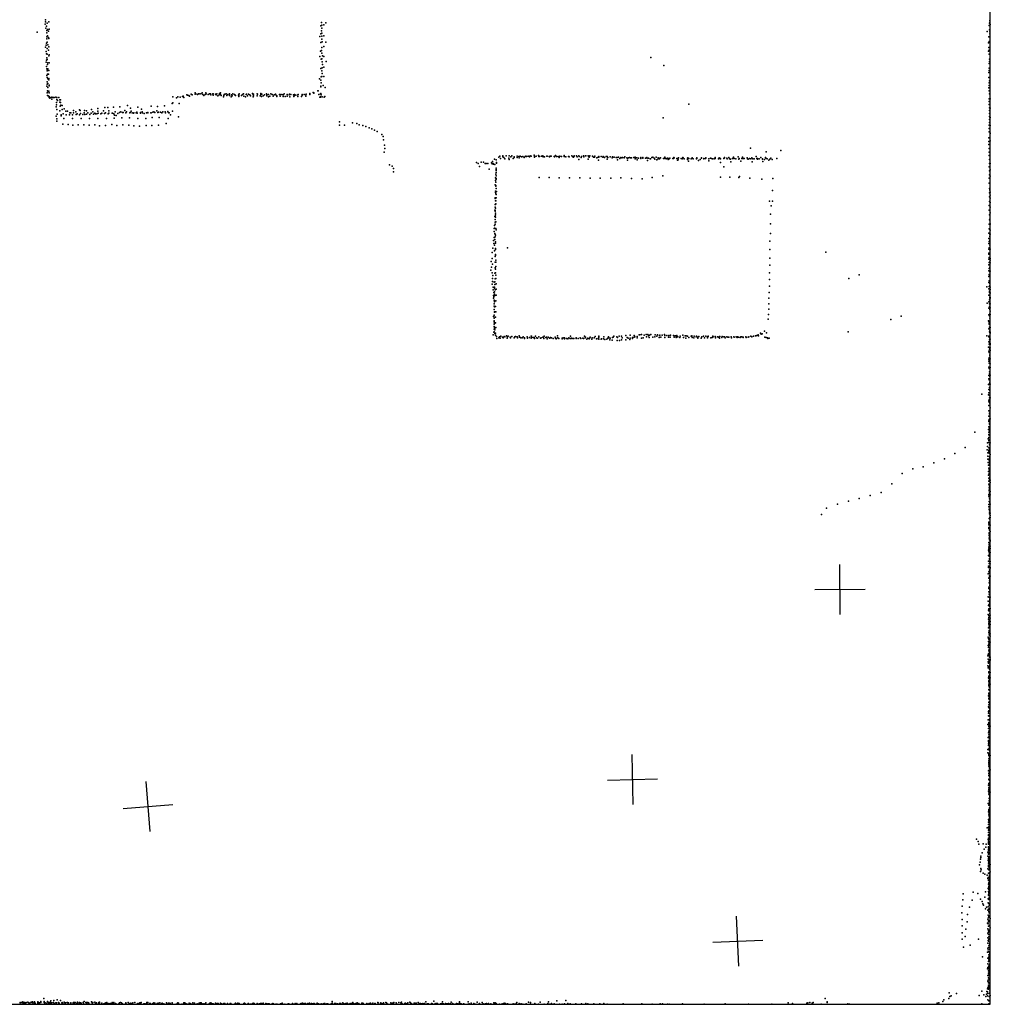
# Model space of a CAD drawing. Header units: millimetres. Extents: x -34227 to 17188, y -21142 to 32093.
# Tile 5 of 14: x -10651 to -2889, y 603 to 8477. Entities that reach past the tile are written whole.
import ezdxf

# ---------------------------------------------------------------- set-up
doc = ezdxf.new("R2010")
doc.units = ezdxf.units.MM
for name, color, linetype in [('HWALLS', 32, 'Continuous'), ('P', 9, 'Continuous'), ('PANOS', 10, 'Continuous'), ('ROOMS', 1, 'Continuous')]:
    doc.layers.add(name, color=color, linetype=linetype)

msp = doc.modelspace()

# ---------------------------------------------------------------- linework, layer by layer
at = {"layer": 'HWALLS'}
for points in [[(-2889.2, 603.2), (-2889.2, 23437.8)], [(-16630.7, 603.2), (-2889.2, 603.2)]]:
    msp.add_lwpolyline(points, dxfattribs=at)
at = {"layer": 'P'}
for p in [(-10447, 8442), (-10445, 8475), (-10445, 8459), (-10430, 8448), (-10419, 8459), (-8244, 8428), (-8237, 8454), (-8234, 8434), (-8219, 8435), (-8203, 8452), (-2898, 8431), (-2895, 8448), (-2894, 8457), (-2892, 8470), (-2890, 8438), (-10511, 8378), (-10443, 8409), (-10437, 8424), (-10434, 8373), (-10433, 8390), (-10429, 8398), (-10429, 8348), (-10421, 8385), (-10414, 8400), (-8243, 8363), (-8237, 8388), (-8236, 8410), (-8234, 8368), (-8220, 8347), (-2914, 8382), (-2895, 8396), (-2894, 8379), (-2894, 8364), (-10440, 8274), (-10437, 8290), (-10434, 8340), (-10434, 8323), (-10430, 8297), (-10427, 8277), (-10421, 8334), (-10418, 8327), (-8250, 8342), (-8244, 8294), (-8236, 8344), (-8236, 8322), (-8232, 8301), (-8202, 8298), (-2903, 8291), (-2902, 8339), (-2899, 8303), (-10444, 8257), (-10438, 8222), (-10437, 8205), (-10431, 8246), (-10430, 8202), (-10421, 8233), (-10418, 8259), (-10416, 8197), (-8245, 8224), (-8237, 8231), (-8236, 8254), (-8234, 8209), (-8220, 8263), (-2905, 8224), (-2900, 8254), (-2899, 8200), (-2898, 8234), (-10439, 8137), (-10436, 8154), (-10435, 8171), (-10430, 8159), (-10429, 8119), (-10425, 8133), (-10419, 8187), (-10416, 8133), (-8250, 8183), (-8240, 8162), (-8234, 8163), (-8232, 8140), (-8230, 8188), (-8230, 8119), (-8220, 8182), (-8201, 8144), (-5605, 8175), (-5501, 8112), (-2898, 8126), (-2897, 8144), (-2896, 8161), (-10437, 8102), (-10434, 8084), (-10433, 8032), (-10432, 8067), (-10429, 8078), (-10428, 8042), (-10425, 8085), (-10421, 8042), (-10417, 8070), (-8242, 8088), (-8235, 8068), (-8232, 8093), (-8232, 8047), (-8219, 8098), (-2902, 8055), (-2899, 8072), (-2898, 8089), (-10432, 8014), (-10432, 7979), (-10430, 7961), (-10427, 8005), (-10426, 7968), (-10418, 8006), (-10418, 7997), (-10416, 7953), (-8254, 8005), (-8243, 7993), (-8240, 7971), (-8239, 8021), (-8234, 8022), (-8220, 8022), (-2902, 8016), (-2899, 7972), (-2895, 7988), (-10435, 7945), (-10431, 7891), (-10429, 7908), (-10425, 7934), (-10423, 7903), (-10418, 7905), (-10416, 7947), (-10414, 7891), (-9315, 7875), (-9309, 7874), (-9280, 7882), (-9279, 7881), (-9272, 7877), (-9249, 7893), (-9248, 7881), (-9242, 7883), (-9229, 7879), (-9220, 7885), (-9216, 7884), (-9202, 7883), (-9191, 7893), (-9186, 7879), (-9167, 7878), (-9163, 7882), (-9162, 7892), (-9159, 7885), (-9144, 7879), (-9133, 7884), (-9125, 7885), (-9123, 7877), (-9107, 7884), (-9107, 7882), (-9104, 7883), (-9104, 7874), (-9085, 7882), (-9079, 7877), (-9075, 7884), (-9057, 7877), (-9052, 7888), (-9046, 7891), (-9046, 7879), (-9017, 7878), (-9010, 7882), (-8999, 7885), (-8987, 7878), (-8974, 7885), (-8958, 7877), (-8946, 7883), (-8933, 7880), (-8930, 7875), (-8902, 7874), (-8899, 7880), (-8897, 7883), (-8870, 7879), (-8861, 7884), (-8841, 7879), (-8838, 7882), (-8822, 7882), (-8811, 7876), (-8788, 7886), (-8784, 7880), (-8781, 7881), (-8751, 7883), (-8750, 7882), (-8722, 7886), (-8722, 7880), (-8714, 7882), (-8693, 7876), (-8678, 7883), (-8674, 7877), (-8662, 7879), (-8642, 7883), (-8633, 7879), (-8616, 7877), (-8605, 7881), (-8603, 7877), (-8573, 7879), (-8568, 7878), (-8554, 7880), (-8544, 7877), (-8536, 7883), (-8513, 7880), (-8497, 7877), (-8494, 7881), (-8483, 7878), (-8462, 7875), (-8453, 7879), (-8442, 7874), (-8428, 7876), (-8423, 7880), (-8392, 7878), (-8392, 7874), (-8376, 7879), (-8363, 7875), (-8361, 7881), (-8331, 7880), (-8330, 7888), (-8303, 7895), (-8299, 7889), (-8298, 7893), (-8266, 7907), (-8264, 7907), (-8259, 7880), (-8246, 7883), (-8244, 7887), (-8243, 7945), (-8243, 7940), (-8241, 7876), (-8223, 7952), (-8208, 7934), (-2901, 7932), (-2898, 7950), (-2898, 7908), (-2895, 7884), (-10429, 7872), (-10424, 7867), (-10415, 7854), (-10414, 7864), (-10410, 7849), (-10401, 7856), (-10395, 7858), (-10394, 7841), (-10382, 7855), (-10376, 7856), (-10362, 7857), (-10357, 7816), (-10356, 7797), (-10354, 7856), (-10354, 7839), (-10349, 7832), (-10337, 7855), (-10331, 7835), (-10329, 7818), (-10326, 7836), (-10326, 7816), (-9432, 7808), (-9427, 7860), (-9426, 7812), (-9397, 7853), (-9387, 7861), (-9375, 7806), (-9368, 7857), (-9348, 7864), (-9343, 7865), (-9338, 7855), (-9298, 7871), (-9294, 7865), (-9178, 7870), (-9067, 7869), (-9039, 7872), (-9021, 7859), (-9018, 7871), (-8994, 7872), (-8972, 7871), (-8960, 7861), (-8951, 7869), (-8925, 7870), (-8899, 7872), (-8899, 7863), (-8877, 7871), (-8858, 7866), (-8844, 7860), (-8829, 7869), (-8806, 7868), (-8784, 7859), (-8780, 7868), (-8753, 7868), (-8728, 7867), (-8717, 7863), (-8703, 7867), (-8676, 7867), (-8661, 7859), (-8652, 7865), (-8624, 7865), (-8595, 7862), (-8594, 7868), (-8569, 7866), (-8545, 7862), (-8527, 7864), (-8513, 7865), (-8490, 7860), (-8458, 7862), (-8455, 7869), (-8427, 7863), (-8397, 7863), (-8363, 7865), (-8250, 7857), (-8246, 7861), (-8246, 7857), (-8233, 7859), (-8215, 7858), (-8212, 7864), (-5300, 7801), (-2899, 7822), (-2899, 7800), (-2898, 7844), (-2890, 7844), (-10358, 7779), (-10354, 7760), (-10352, 7721), (-10330, 7749), (-10327, 7785), (-10323, 7794), (-10312, 7791), (-10311, 7760), (-10303, 7723), (-10296, 7764), (-10281, 7745), (-10270, 7746), (-10250, 7731), (-10243, 7732), (-10221, 7752), (-10221, 7731), (-10202, 7739), (-10200, 7719), (-10192, 7725), (-10173, 7755), (-10173, 7717), (-10168, 7752), (-10164, 7726), (-10145, 7719), (-10136, 7731), (-10132, 7752), (-10131, 7719), (-10117, 7747), (-10116, 7721), (-10107, 7733), (-10090, 7719), (-10079, 7730), (-10078, 7760), (-10066, 7741), (-10060, 7722), (-10051, 7729), (-10046, 7723), (-10033, 7723), (-10026, 7766), (-10025, 7745), (-10023, 7729), (-10003, 7725), (-9995, 7729), (-9982, 7748), (-9972, 7727), (-9969, 7776), (-9966, 7732), (-9945, 7774), (-9944, 7725), (-9938, 7748), (-9937, 7729), (-9911, 7730), (-9909, 7730), (-9901, 7777), (-9898, 7725), (-9888, 7741), (-9867, 7727), (-9853, 7734), (-9849, 7781), (-9843, 7740), (-9830, 7736), (-9824, 7734), (-9809, 7750), (-9801, 7732), (-9797, 7740), (-9790, 7790), (-9770, 7731), (-9768, 7736), (-9764, 7769), (-9760, 7745), (-9752, 7732), (-9740, 7730), (-9737, 7732), (-9719, 7733), (-9713, 7738), (-9712, 7730), (-9707, 7777), (-9685, 7734), (-9684, 7730), (-9676, 7762), (-9672, 7740), (-9669, 7733), (-9655, 7728), (-9636, 7732), (-9627, 7731), (-9626, 7735), (-9601, 7732), (-9600, 7785), (-9599, 7732), (-9586, 7737), (-9579, 7739), (-9571, 7734), (-9553, 7748), (-9548, 7783), (-9547, 7734), (-9542, 7738), (-9526, 7737), (-9514, 7733), (-9506, 7740), (-9506, 7739), (-9493, 7788), (-9487, 7741), (-9486, 7733), (-9466, 7742), (-9466, 7741), (-9458, 7731), (-9457, 7733), (-9429, 7745), (-2897, 7751), (-2896, 7773), (-2896, 7726), (-2891, 7770), (-10358, 7705), (-10354, 7685), (-10354, 7666), (-10320, 7707), (-10319, 7716), (-10307, 7641), (-10299, 7687), (-10280, 7716), (-10264, 7640), (-10254, 7716), (-10228, 7715), (-10228, 7687), (-10160, 7688), (-10092, 7688), (-10025, 7688), (-9957, 7687), (-9914, 7638), (-9896, 7689), (-9892, 7713), (-9880, 7710), (-9835, 7692), (-9773, 7692), (-9705, 7688), (-9643, 7687), (-9591, 7694), (-9535, 7696), (-9480, 7647), (-9464, 7687), (-9445, 7715), (-9382, 7700), (-8093, 7659), (-7989, 7651), (-7956, 7647), (-5505, 7691), (-2897, 7703), (-2897, 7679), (-2897, 7655), (-2892, 7697), (-2890, 7695), (-10227, 7634), (-10183, 7635), (-10139, 7635), (-10096, 7634), (-10050, 7637), (-10013, 7628), (-9964, 7632), (-9875, 7630), (-9825, 7635), (-9779, 7634), (-9738, 7628), (-9694, 7625), (-9640, 7632), (-9593, 7630), (-9542, 7633), (-8094, 7633), (-8054, 7634), (-7935, 7636), (-7906, 7630), (-7882, 7622), (-7857, 7613), (-7836, 7604), (-7814, 7593), (-7793, 7583), (-7756, 7560), (-2899, 7633), (-2899, 7607), (-2898, 7581), (-2893, 7630), (-2891, 7569), (-2891, 7566), (-2890, 7630), (-7744, 7542), (-7742, 7517), (-2900, 7532), (-2900, 7504), (-2891, 7509), (-7737, 7417), (-7733, 7473), (-7732, 7448), (-4806, 7449), (-4682, 7420), (-4565, 7431), (-2901, 7478), (-2898, 7447), (-2898, 7418), (-6999, 7335), (-6984, 7328), (-6960, 7337), (-6941, 7337), (-6928, 7327), (-6921, 7328), (-6907, 7326), (-6878, 7333), (-6873, 7325), (-6869, 7343), (-6865, 7327), (-6855, 7362), (-6841, 7356), (-6839, 7336), (-6839, 7331), (-6820, 7378), (-6811, 7386), (-6806, 7368), (-6788, 7379), (-6787, 7387), (-6779, 7375), (-6772, 7365), (-6762, 7388), (-6740, 7370), (-6738, 7389), (-6738, 7358), (-6724, 7379), (-6715, 7389), (-6705, 7368), (-6698, 7381), (-6697, 7376), (-6672, 7385), (-6672, 7376), (-6660, 7384), (-6658, 7373), (-6650, 7385), (-6638, 7379), (-6628, 7384), (-6616, 7375), (-6608, 7383), (-6604, 7385), (-6597, 7383), (-6584, 7385), (-6574, 7380), (-6570, 7387), (-6562, 7385), (-6537, 7393), (-6535, 7377), (-6534, 7383), (-6520, 7385), (-6503, 7390), (-6500, 7382), (-6493, 7382), (-6478, 7385), (-6471, 7382), (-6468, 7389), (-6460, 7380), (-6454, 7380), (-6436, 7385), (-6434, 7385), (-6417, 7384), (-6414, 7381), (-6408, 7385), (-6400, 7386), (-6378, 7382), (-6375, 7380), (-6366, 7390), (-6357, 7382), (-6346, 7382), (-6338, 7381), (-6337, 7376), (-6331, 7386), (-6317, 7383), (-6298, 7391), (-6298, 7382), (-6295, 7383), (-6284, 7381), (-6263, 7384), (-6259, 7382), (-6257, 7380), (-6236, 7388), (-6228, 7380), (-6222, 7378), (-6217, 7388), (-6216, 7385), (-6198, 7388), (-6192, 7379), (-6181, 7360), (-6179, 7388), (-6178, 7384), (-6160, 7375), (-6159, 7383), (-6143, 7387), (-6140, 7380), (-6126, 7389), (-6124, 7387), (-6106, 7388), (-6105, 7361), (-6101, 7380), (-6097, 7377), (-6091, 7387), (-6071, 7385), (-6063, 7377), (-6054, 7378), (-6053, 7385), (-6036, 7372), (-6025, 7378), (-6023, 7353), (-6019, 7383), (-6019, 7378), (-6002, 7383), (-5987, 7377), (-5986, 7383), (-5983, 7380), (-5974, 7374), (-5962, 7383), (-5952, 7383), (-5952, 7362), (-5949, 7376), (-5929, 7380), (-5914, 7373), (-5913, 7372), (-5911, 7381), (-5911, 7376), (-5896, 7378), (-5880, 7375), (-5880, 7375), (-5873, 7375), (-5870, 7355), (-5862, 7378), (-5852, 7368), (-5845, 7375), (-5835, 7371), (-5831, 7374), (-5816, 7371), (-5811, 7381), (-5796, 7373), (-5790, 7370), (-5790, 7353), (-5782, 7372), (-5774, 7374), (-5766, 7371), (-5759, 7373), (-5739, 7374), (-5730, 7378), (-5729, 7364), (-5721, 7373), (-5717, 7373), (-5713, 7356), (-5703, 7370), (-5685, 7367), (-5683, 7376), (-5668, 7376), (-5668, 7370), (-5667, 7370), (-5646, 7369), (-5637, 7374), (-5632, 7370), (-5631, 7352), (-5623, 7370), (-5610, 7365), (-5607, 7363), (-5597, 7374), (-5589, 7377), (-5577, 7370), (-5573, 7361), (-5562, 7377), (-5556, 7357), (-5545, 7372), (-5545, 7364), (-5535, 7363), (-5531, 7369), (-5526, 7372), (-5502, 7366), (-5497, 7368), (-5491, 7378), (-5484, 7367), (-5481, 7364), (-5471, 7369), (-5465, 7359), (-5460, 7367), (-5456, 7363), (-5453, 7370), (-5427, 7366), (-5422, 7368), (-5421, 7376), (-5418, 7372), (-5397, 7366), (-5392, 7354), (-5385, 7370), (-5385, 7357), (-5382, 7371), (-5362, 7367), (-5353, 7365), (-5347, 7375), (-5346, 7372), (-5338, 7365), (-5311, 7370), (-5310, 7360), (-5309, 7371), (-5304, 7346), (-5301, 7366), (-5281, 7363), (-5274, 7371), (-5273, 7369), (-5266, 7364), (-5240, 7368), (-5238, 7364), (-5237, 7368), (-5236, 7371), (-5224, 7351), (-5210, 7360), (-5200, 7371), (-5200, 7370), (-5180, 7367), (-5179, 7364), (-5166, 7366), (-5163, 7371), (-5163, 7369), (-5140, 7349), (-5139, 7363), (-5127, 7369), (-5126, 7369), (-5118, 7368), (-5111, 7365), (-5097, 7363), (-5089, 7374), (-5089, 7367), (-5062, 7365), (-5057, 7371), (-5053, 7366), (-5052, 7369), (-5048, 7365), (-5047, 7336), (-5019, 7368), (-5016, 7375), (-5016, 7371), (-4997, 7369), (-4993, 7363), (-4980, 7375), (-4976, 7364), (-4966, 7362), (-4964, 7340), (-4952, 7366), (-4943, 7377), (-4940, 7368), (-4937, 7367), (-4925, 7365), (-4906, 7379), (-4901, 7362), (-4898, 7367), (-4884, 7345), (-4876, 7366), (-4871, 7366), (-4870, 7377), (-4864, 7366), (-4857, 7368), (-4834, 7372), (-4831, 7365), (-4825, 7362), (-4816, 7366), (-4805, 7363), (-4797, 7371), (-4793, 7339), (-4788, 7364), (-4778, 7364), (-4761, 7383), (-4756, 7366), (-4751, 7368), (-4750, 7362), (-4738, 7365), (-4724, 7376), (-4712, 7363), (-4712, 7362), (-4709, 7344), (-4696, 7359), (-4688, 7375), (-4685, 7369), (-4674, 7365), (-4660, 7354), (-4653, 7362), (-4645, 7370), (-4634, 7360), (-4597, 7366), (-2898, 7390), (-2897, 7360), (-2897, 7328), (-2890, 7327), (-7695, 7316), (-7672, 7307), (-7663, 7287), (-7663, 7260), (-6975, 7302), (-6898, 7283), (-6863, 7322), (-6851, 7319), (-6842, 7290), (-6842, 7271), (-6841, 7270), (-6840, 7280), (-6840, 7254), (-5020, 7300), (-2898, 7301), (-2897, 7268), (-2891, 7277), (-6847, 7213), (-6845, 7192), (-6843, 7241), (-6843, 7177), (-6842, 7229), (-6841, 7208), (-6841, 7203), (-6498, 7215), (-6417, 7214), (-6336, 7213), (-6254, 7213), (-6172, 7212), (-6089, 7209), (-6008, 7211), (-5925, 7210), (-5843, 7212), (-5759, 7208), (-5673, 7205), (-5593, 7215), (-5508, 7228), (-5046, 7217), (-4971, 7218), (-4899, 7216), (-4896, 7224), (-4811, 7211), (-4716, 7203), (-4629, 7207), (-2899, 7171), (-2898, 7209), (-2896, 7237), (-2892, 7168), (-2891, 7225), (-6850, 7157), (-6846, 7096), (-6845, 7107), (-6843, 7152), (-6843, 7147), (-6843, 7145), (-6842, 7128), (-6839, 7104), (-4630, 7110), (-2897, 7093), (-2896, 7127), (-2894, 7115), (-2892, 7118), (-2890, 7098), (-6849, 7047), (-6848, 7052), (-6845, 7028), (-6844, 7085), (-6844, 7028), (-6842, 7053), (-6841, 7078), (-4654, 7027), (-4632, 7026), (-2897, 7060), (-2895, 7022), (-2892, 7022), (-2892, 7022), (-2890, 7073), (-2890, 7050), (-2890, 7014), (-6851, 6953), (-6849, 6978), (-6849, 6953), (-6848, 7000), (-6848, 6946), (-6847, 6999), (-6847, 6930), (-6845, 6971), (-6844, 7004), (-4642, 6989), (-2899, 6992), (-2898, 6954), (-2891, 6978), (-2891, 6932), (-6852, 6904), (-6850, 6906), (-6850, 6859), (-6849, 6880), (-6845, 6916), (-6845, 6897), (-6844, 6861), (-4646, 6923), (-2897, 6916), (-2896, 6876), (-2893, 6883), (-6857, 6783), (-6856, 6807), (-6854, 6811), (-6853, 6832), (-6848, 6842), (-6844, 6808), (-6841, 6796), (-4647, 6845), (-2899, 6843), (-2899, 6805), (-2892, 6841), (-2892, 6799), (-2891, 6843), (-2890, 6844), (-2890, 6795), (-6863, 6710), (-6857, 6735), (-6851, 6766), (-6851, 6720), (-6850, 6760), (-6848, 6740), (-6846, 6701), (-6845, 6754), (-4651, 6707), (-4647, 6767), (-2901, 6770), (-2900, 6727), (-2899, 6702), (-2894, 6756), (-2894, 6715), (-2892, 6744), (-2891, 6761), (-6873, 6615), (-6867, 6651), (-6859, 6688), (-6853, 6674), (-6853, 6628), (-6847, 6648), (-6846, 6690), (-6846, 6639), (-6751, 6652), (-4651, 6638), (-4205, 6619), (-2901, 6688), (-2900, 6643), (-2899, 6653), (-2894, 6675), (-2893, 6637), (-2891, 6641), (-6880, 6544), (-6874, 6568), (-6850, 6584), (-6850, 6539), (-6846, 6600), (-6845, 6590), (-6844, 6538), (-6843, 6554), (-4651, 6569), (-2902, 6611), (-2902, 6561), (-2901, 6602), (-2898, 6604), (-2898, 6574), (-2894, 6598), (-2893, 6540), (-2891, 6567), (-2891, 6555), (-6883, 6473), (-6879, 6498), (-6869, 6522), (-6850, 6494), (-6845, 6483), (-6844, 6503), (-4653, 6513), (-2902, 6516), (-2902, 6470), (-2898, 6535), (-2898, 6487), (-2894, 6498), (-2893, 6495), (-2893, 6461), (-2891, 6533), (-2890, 6467), (-6874, 6452), (-6871, 6384), (-6870, 6407), (-6867, 6431), (-6857, 6379), (-6852, 6381), (-6851, 6449), (-6849, 6405), (-6845, 6453), (-6844, 6434), (-6844, 6408), (-4655, 6399), (-4654, 6454), (-4021, 6407), (-3939, 6437), (-2902, 6424), (-2899, 6439), (-2898, 6439), (-2898, 6390), (-2895, 6433), (-2894, 6429), (-2893, 6426), (-2893, 6379), (-2892, 6378), (-6872, 6361), (-6865, 6339), (-6864, 6317), (-6854, 6339), (-6854, 6331), (-6853, 6300), (-6852, 6359), (-6848, 6317), (-6842, 6364), (-6840, 6321), (-4656, 6345), (-2918, 6341), (-2902, 6376), (-2901, 6324), (-2899, 6343), (-2895, 6305), (-2895, 6302), (-2893, 6368), (-2892, 6351), (-2891, 6320), (-2890, 6338), (-6862, 6271), (-6861, 6249), (-6859, 6295), (-6859, 6262), (-6856, 6233), (-6854, 6282), (-6854, 6221), (-6853, 6228), (-6852, 6271), (-6852, 6227), (-6844, 6228), (-6842, 6274), (-4659, 6249), (-4657, 6295), (-2900, 6274), (-2900, 6221), (-2897, 6296), (-2896, 6237), (-2894, 6251), (-2892, 6259), (-2891, 6294), (-2891, 6289), (-2891, 6249), (-2890, 6255), (-6858, 6159), (-6857, 6204), (-6856, 6185), (-6855, 6182), (-6855, 6182), (-6855, 6142), (-6852, 6183), (-6845, 6183), (-4661, 6205), (-4661, 6161), (-2915, 6209), (-2902, 6171), (-2897, 6180), (-2896, 6204), (-2893, 6187), (-2893, 6174), (-2893, 6159), (-2891, 6174), (-2891, 6146), (-2890, 6206), (-2890, 6173), (-6861, 6104), (-6857, 6113), (-6857, 6091), (-6856, 6090), (-6856, 6069), (-6854, 6139), (-6850, 6140), (-6850, 6097), (-6845, 6097), (-6844, 6140), (-4666, 6082), (-4663, 6119), (-3686, 6080), (-3602, 6106), (-2904, 6068), (-2901, 6117), (-2900, 6063), (-2897, 6108), (-2894, 6124), (-2894, 6113), (-2894, 6063), (-2892, 6091), (-2891, 6120), (-6858, 6022), (-6858, 6001), (-6857, 6062), (-6856, 6042), (-6856, 6023), (-6854, 6047), (-6853, 6053), (-6852, 6010), (-6851, 5998), (-6846, 6052), (-6843, 6015), (-4695, 5985), (-2902, 6006), (-2898, 6049), (-2898, 6043), (-2896, 6019), (-2894, 6001), (-2893, 6062), (-2893, 5988), (-2892, 6054), (-2892, 6039), (-2892, 6014), (-2891, 6015), (-6864, 5956), (-6859, 5979), (-6857, 5981), (-6852, 5967), (-6847, 5953), (-6846, 5971), (-6837, 5944), (-6835, 5928), (-6819, 5934), (-6813, 5942), (-6809, 5931), (-6804, 5947), (-6791, 5939), (-6784, 5933), (-6776, 5944), (-6772, 5942), (-6758, 5949), (-6754, 5931), (-6751, 5942), (-6745, 5945), (-6730, 5938), (-6726, 5933), (-6716, 5943), (-6698, 5932), (-6691, 5941), (-6686, 5943), (-6673, 5937), (-6672, 5940), (-6671, 5932), (-6657, 5949), (-6655, 5944), (-6653, 5939), (-6644, 5932), (-6632, 5933), (-6625, 5941), (-6613, 5932), (-6613, 5928), (-6594, 5941), (-6589, 5930), (-6575, 5935), (-6562, 5930), (-6561, 5947), (-6559, 5945), (-6556, 5935), (-6541, 5935), (-6537, 5935), (-6534, 5928), (-6527, 5945), (-6518, 5932), (-6510, 5929), (-6499, 5940), (-6487, 5930), (-6480, 5933), (-6468, 5938), (-6462, 5936), (-6459, 5928), (-6458, 5947), (-6443, 5935), (-6437, 5937), (-6433, 5926), (-6425, 5937), (-6413, 5929), (-6405, 5935), (-6405, 5933), (-6398, 5934), (-6386, 5927), (-6386, 5927), (-6370, 5937), (-6367, 5929), (-6361, 5925), (-6350, 5948), (-6349, 5932), (-6342, 5930), (-6339, 5927), (-6314, 5925), (-6312, 5931), (-6306, 5932), (-6294, 5933), (-6293, 5926), (-6277, 5927), (-6275, 5928), (-6268, 5924), (-6260, 5932), (-6249, 5927), (-6247, 5945), (-6242, 5927), (-6238, 5930), (-6227, 5928), (-6220, 5927), (-6202, 5933), (-6202, 5928), (-6184, 5928), (-6168, 5932), (-6165, 5928), (-6163, 5928), (-6147, 5930), (-6142, 5927), (-6134, 5946), (-6129, 5932), (-6127, 5938), (-6115, 5921), (-6107, 5931), (-6096, 5924), (-6093, 5932), (-6090, 5939), (-6075, 5923), (-6074, 5932), (-6056, 5932), (-6049, 5944), (-6038, 5926), (-6037, 5925), (-6022, 5929), (-6020, 5946), (-6019, 5937), (-6019, 5921), (-6001, 5922), (-5999, 5925), (-5983, 5926), (-5980, 5940), (-5973, 5920), (-5955, 5921), (-5947, 5930), (-5942, 5940), (-5939, 5933), (-5933, 5917), (-5929, 5931), (-5912, 5914), (-5911, 5935), (-5905, 5938), (-5901, 5947), (-5875, 5942), (-5873, 5911), (-5871, 5935), (-5857, 5946), (-5855, 5912), (-5839, 5945), (-5839, 5916), (-5834, 5934), (-5805, 5952), (-5805, 5918), (-5793, 5936), (-5786, 5929), (-5772, 5920), (-5768, 5953), (-5768, 5929), (-5750, 5935), (-5750, 5928), (-5738, 5951), (-5736, 5938), (-5734, 5945), (-5732, 5942), (-5714, 5944), (-5714, 5933), (-5696, 5958), (-5691, 5958), (-5679, 5931), (-5678, 5960), (-5664, 5933), (-5657, 5953), (-5641, 5959), (-5638, 5941), (-5629, 5959), (-5623, 5948), (-5617, 5935), (-5615, 5954), (-5605, 5959), (-5587, 5939), (-5572, 5940), (-5570, 5957), (-5569, 5957), (-5557, 5946), (-5550, 5957), (-5537, 5935), (-5534, 5951), (-5532, 5954), (-5524, 5939), (-5512, 5955), (-5495, 5959), (-5492, 5952), (-5491, 5936), (-5477, 5952), (-5463, 5939), (-5459, 5952), (-5448, 5939), (-5447, 5954), (-5422, 5951), (-5417, 5937), (-5409, 5950), (-5404, 5950), (-5402, 5936), (-5395, 5951), (-5393, 5941), (-5387, 5942), (-5373, 5936), (-5370, 5946), (-5348, 5954), (-5343, 5936), (-5330, 5950), (-5325, 5930), (-5322, 5949), (-5312, 5947), (-5300, 5935), (-5281, 5946), (-5277, 5946), (-5275, 5948), (-5273, 5935), (-5259, 5934), (-5257, 5947), (-5241, 5942), (-5239, 5946), (-5228, 5937), (-5228, 5929), (-5221, 5944), (-5202, 5931), (-5196, 5941), (-5183, 5946), (-5176, 5932), (-5165, 5945), (-5151, 5942), (-5150, 5933), (-5146, 5946), (-5146, 5944), (-5125, 5934), (-5113, 5936), (-5109, 5945), (-5106, 5940), (-5090, 5943), (-5086, 5934), (-5072, 5941), (-5062, 5938), (-5056, 5931), (-5055, 5943), (-5053, 5944), (-5036, 5935), (-5034, 5944), (-5019, 5940), (-5015, 5942), (-5012, 5939), (-5010, 5934), (-4997, 5940), (-4987, 5938), (-4979, 5938), (-4962, 5940), (-4960, 5933), (-4940, 5941), (-4938, 5937), (-4921, 5941), (-4913, 5935), (-4911, 5942), (-4902, 5938), (-4889, 5936), (-4883, 5940), (-4875, 5941), (-4866, 5936), (-4865, 5939), (-4844, 5942), (-4842, 5937), (-4842, 5935), (-4825, 5939), (-4820, 5941), (-4804, 5946), (-4797, 5940), (-4784, 5946), (-4766, 5948), (-4764, 5949), (-4755, 5951), (-4745, 5956), (-4744, 5950), (-4726, 5969), (-4721, 5961), (-4714, 5966), (-4693, 5937), (-4681, 5935), (-4678, 5974), (-4670, 5934), (-4668, 5928), (-4657, 5929), (-4027, 5981), (-2916, 5949), (-2901, 5945), (-2901, 5942), (-2896, 5980), (-2895, 5917), (-2894, 5975), (-2893, 5940), (-2893, 5940), (-2893, 5931), (-2891, 5978), (-2890, 5970), (-2890, 5921), (-2903, 5858), (-2902, 5900), (-2902, 5827), (-2900, 5901), (-2899, 5882), (-2896, 5841), (-2894, 5853), (-2893, 5894), (-2891, 5887), (-2891, 5879), (-2891, 5852), (-2890, 5833), (-2890, 5832), (-2900, 5761), (-2899, 5815), (-2898, 5773), (-2895, 5756), (-2893, 5817), (-2893, 5798), (-2893, 5789), (-2892, 5754), (-2890, 5764), (-2901, 5747), (-2900, 5697), (-2899, 5730), (-2899, 5688), (-2892, 5728), (-2892, 5695), (-2891, 5726), (-2890, 5695), (-2901, 5632), (-2901, 5604), (-2898, 5598), (-2896, 5646), (-2895, 5662), (-2892, 5624), (-2890, 5635), (-2903, 5561), (-2901, 5563), (-2901, 5519), (-2897, 5535), (-2894, 5579), (-2894, 5573), (-2893, 5513), (-2892, 5537), (-2891, 5562), (-2956, 5483), (-2903, 5476), (-2901, 5434), (-2900, 5492), (-2896, 5437), (-2895, 5472), (-2895, 5452), (-2891, 5453), (-2900, 5420), (-2900, 5391), (-2895, 5391), (-2893, 5410), (-2891, 5373), (-2902, 5350), (-2901, 5307), (-2898, 5349), (-2897, 5282), (-2896, 5331), (-2895, 5325), (-2894, 5347), (-2893, 5281), (-2890, 5286), (-2903, 5199), (-2902, 5265), (-2901, 5274), (-2901, 5222), (-2899, 5199), (-2897, 5211), (-2896, 5249), (-2895, 5242), (-2893, 5271), (-2893, 5224), (-3014, 5178), (-2906, 5126), (-2902, 5137), (-2901, 5179), (-2901, 5157), (-2900, 5159), (-2898, 5118), (-2896, 5192), (-2894, 5151), (-3089, 5056), (-2913, 5065), (-2912, 5093), (-2903, 5095), (-2900, 5113), (-2900, 5052), (-2896, 5076), (-2895, 5078), (-2894, 5091), (-2893, 5042), (-2891, 5092), (-3255, 4966), (-3172, 5007), (-2914, 5036), (-2910, 5014), (-2909, 4987), (-2908, 4962), (-2901, 5035), (-2900, 5026), (-2900, 5013), (-2898, 5010), (-2896, 4971), (-2895, 5031), (-2895, 4984), (-2895, 4966), (-2895, 4962), (-2891, 4999), (-3510, 4885), (-3425, 4900), (-3340, 4933), (-2907, 4937), (-2903, 4915), (-2901, 4890), (-2899, 4955), (-2899, 4937), (-2899, 4882), (-2895, 4941), (-2895, 4923), (-2895, 4889), (-2893, 4912), (-2892, 4922), (-2892, 4918), (-3595, 4847), (-2904, 4863), (-2904, 4835), (-2901, 4811), (-2899, 4839), (-2898, 4866), (-2898, 4847), (-2897, 4876), (-2894, 4840), (-2894, 4838), (-2892, 4852), (-2892, 4821), (-3678, 4765), (-2900, 4788), (-2900, 4762), (-2899, 4757), (-2899, 4757), (-2898, 4733), (-2897, 4796), (-2897, 4753), (-2896, 4798), (-2896, 4742), (-2894, 4792), (-2894, 4728), (-2893, 4746), (-2891, 4794), (-2891, 4775), (-3937, 4649), (-3850, 4672), (-3763, 4695), (-2900, 4679), (-2900, 4668), (-2899, 4710), (-2899, 4666), (-2899, 4661), (-2898, 4715), (-2896, 4719), (-2895, 4694), (-2895, 4673), (-2891, 4677), (-2890, 4704), (-4199, 4572), (-4111, 4604), (-4024, 4626), (-2901, 4601), (-2901, 4581), (-2899, 4624), (-2897, 4645), (-2895, 4600), (-2894, 4642), (-2892, 4614), (-2890, 4603), (-4238, 4521), (-2899, 4560), (-2898, 4564), (-2896, 4555), (-2896, 4526), (-2895, 4538), (-2894, 4495), (-2893, 4555), (-2893, 4532), (-2891, 4511), (-2891, 4496), (-2890, 4531), (-2902, 4415), (-2901, 4459), (-2900, 4452), (-2900, 4438), (-2899, 4487), (-2899, 4459), (-2898, 4410), (-2897, 4485), (-2895, 4450), (-2894, 4436), (-2892, 4485), (-2892, 4456), (-2890, 4434), (-2900, 4409), (-2899, 4331), (-2898, 4374), (-2898, 4373), (-2898, 4365), (-2898, 4353), (-2897, 4396), (-2897, 4347), (-2895, 4336), (-2894, 4377), (-2892, 4363), (-2890, 4384), (-2901, 4297), (-2900, 4260), (-2899, 4279), (-2898, 4268), (-2897, 4322), (-2896, 4291), (-2895, 4318), (-2893, 4259), (-2892, 4288), (-2891, 4307), (-2890, 4315), (-2890, 4268), (-2904, 4193), (-2903, 4236), (-2902, 4221), (-2900, 4246), (-2899, 4245), (-2899, 4186), (-2897, 4228), (-2897, 4200), (-2895, 4208), (-2890, 4247), (-2890, 4216), (-2905, 4146), (-2904, 4106), (-2903, 4095), (-2898, 4128), (-2897, 4148), (-2896, 4148), (-2895, 4168), (-2895, 4164), (-2895, 4108), (-2894, 4100), (-2893, 4141), (-2892, 4129), (-2891, 4145), (-2891, 4126), (-2890, 4096), (-2906, 4046), (-2900, 4061), (-2899, 4017), (-2896, 4029), (-2895, 4075), (-2895, 4049), (-2894, 4082), (-2894, 4023), (-2892, 4051), (-2892, 4032), (-2891, 4090), (-2891, 4026), (-2902, 3938), (-2900, 4011), (-2899, 3973), (-2898, 4011), (-2898, 3975), (-2896, 3977), (-2895, 4011), (-2895, 3991), (-2894, 3965), (-2893, 3967), (-2893, 3952), (-2892, 4001), (-2892, 3955), (-2907, 3863), (-2902, 3901), (-2901, 3929), (-2898, 3883), (-2896, 3879), (-2895, 3898), (-2895, 3884), (-2894, 3934), (-2893, 3917), (-2892, 3936), (-2892, 3906), (-2892, 3904), (-2892, 3901), (-2892, 3884), (-2890, 3860), (-2906, 3827), (-2905, 3792), (-2900, 3858), (-2900, 3797), (-2896, 3811), (-2895, 3824), (-2895, 3786), (-2894, 3839), (-2894, 3788), (-2893, 3843), (-2893, 3835), (-2893, 3789), (-2892, 3847), (-2906, 3720), (-2904, 3756), (-2902, 3712), (-2901, 3766), (-2900, 3750), (-2897, 3754), (-2897, 3707), (-2895, 3751), (-2894, 3729), (-2892, 3761), (-2892, 3710), (-2892, 3702), (-2891, 3769), (-2891, 3716), (-2903, 3684), (-2901, 3643), (-2900, 3696), (-2900, 3678), (-2900, 3662), (-2900, 3649), (-2899, 3631), (-2899, 3627), (-2896, 3671), (-2895, 3636), (-2893, 3650), (-2891, 3691), (-2891, 3640), (-2890, 3665), (-2904, 3613), (-2900, 3578), (-2900, 3575), (-2900, 3573), (-2899, 3617), (-2899, 3558), (-2898, 3593), (-2894, 3595), (-2893, 3568), (-2893, 3553), (-2892, 3612), (-2891, 3567), (-2890, 3547), (-2907, 3540), (-2907, 3472), (-2905, 3505), (-2904, 3470), (-2903, 3528), (-2902, 3483), (-2901, 3524), (-2900, 3508), (-2899, 3493), (-2896, 3494), (-2894, 3473), (-2893, 3532), (-2893, 3521), (-2892, 3473), (-2891, 3500), (-2908, 3389), (-2906, 3399), (-2903, 3457), (-2903, 3407), (-2902, 3435), (-2899, 3437), (-2899, 3425), (-2899, 3391), (-2897, 3414), (-2896, 3395), (-2895, 3436), (-2894, 3402), (-2892, 3451), (-2892, 3431), (-2892, 3430), (-2908, 3309), (-2907, 3363), (-2906, 3342), (-2903, 3330), (-2902, 3359), (-2898, 3346), (-2897, 3343), (-2896, 3378), (-2894, 3319), (-2893, 3334), (-2892, 3319), (-2891, 3363), (-2890, 3378), (-2890, 3356), (-2906, 3294), (-2904, 3295), (-2902, 3301), (-2902, 3263), (-2902, 3260), (-2901, 3255), (-2899, 3232), (-2897, 3296), (-2896, 3306), (-2895, 3282), (-2895, 3260), (-2895, 3234), (-2894, 3241), (-2893, 3295), (-2892, 3288), (-2892, 3238), (-2891, 3256), (-2905, 3215), (-2902, 3224), (-2901, 3189), (-2901, 3163), (-2900, 3209), (-2900, 3185), (-2900, 3154), (-2899, 3178), (-2897, 3192), (-2897, 3170), (-2896, 3226), (-2896, 3157), (-2895, 3226), (-2895, 3202), (-2893, 3192), (-2893, 3157), (-2891, 3215), (-2890, 3164), (-2902, 3085), (-2901, 3091), (-2900, 3122), (-2899, 3120), (-2899, 3076), (-2898, 3143), (-2898, 3116), (-2897, 3072), (-2896, 3143), (-2896, 3090), (-2895, 3139), (-2895, 3120), (-2895, 3116), (-2892, 3085), (-2903, 3070), (-2902, 3016), (-2901, 3050), (-2900, 2999), (-2900, 2999), (-2898, 3061), (-2898, 3040), (-2898, 3022), (-2897, 3055), (-2897, 3016), (-2897, 3015), (-2896, 3046), (-2896, 3017), (-2894, 3042), (-2893, 3003), (-2904, 2946), (-2903, 2981), (-2903, 2931), (-2902, 2951), (-2900, 2977), (-2898, 2947), (-2898, 2928), (-2897, 2977), (-2897, 2969), (-2897, 2954), (-2894, 2966), (-2894, 2925), (-2892, 2944), (-2908, 2842), (-2906, 2877), (-2904, 2911), (-2904, 2837), (-2900, 2857), (-2900, 2849), (-2900, 2848), (-2899, 2908), (-2899, 2880), (-2897, 2909), (-2897, 2907), (-2897, 2882), (-2896, 2879), (-2895, 2875), (-2894, 2879), (-2892, 2886), (-2905, 2808), (-2904, 2774), (-2902, 2757), (-2901, 2825), (-2900, 2788), (-2899, 2789), (-2897, 2811), (-2897, 2805), (-2896, 2760), (-2895, 2834), (-2894, 2805), (-2893, 2775), (-2892, 2783), (-2891, 2827), (-2907, 2738), (-2905, 2712), (-2904, 2706), (-2903, 2686), (-2902, 2739), (-2902, 2694), (-2900, 2741), (-2899, 2712), (-2895, 2730), (-2895, 2729), (-2894, 2716), (-2894, 2686), (-2893, 2730), (-2910, 2642), (-2909, 2614), (-2903, 2673), (-2902, 2646), (-2901, 2672), (-2901, 2638), (-2901, 2603), (-2900, 2612), (-2898, 2611), (-2897, 2656), (-2897, 2642), (-2896, 2671), (-2895, 2660), (-2894, 2670), (-2893, 2627), (-2892, 2651), (-2902, 2598), (-2902, 2593), (-2902, 2567), (-2902, 2534), (-2902, 2523), (-2901, 2550), (-2900, 2536), (-2900, 2534), (-2898, 2569), (-2897, 2583), (-2895, 2552), (-2895, 2525), (-2894, 2598), (-2894, 2586), (-2894, 2569), (-2894, 2539), (-2891, 2593), (-2903, 2471), (-2902, 2449), (-2900, 2507), (-2900, 2452), (-2899, 2517), (-2898, 2475), (-2896, 2453), (-2896, 2441), (-2895, 2499), (-2895, 2495), (-2895, 2492), (-2894, 2466), (-2891, 2477), (-2902, 2402), (-2900, 2432), (-2900, 2403), (-2900, 2401), (-2900, 2369), (-2899, 2436), (-2898, 2368), (-2897, 2394), (-2897, 2367), (-2896, 2423), (-2896, 2373), (-2892, 2433), (-2904, 2307), (-2903, 2356), (-2901, 2354), (-2901, 2303), (-2901, 2285), (-2900, 2335), (-2900, 2321), (-2898, 2350), (-2898, 2293), (-2897, 2334), (-2896, 2350), (-2895, 2314), (-2895, 2307), (-2894, 2302), (-2891, 2299), (-2906, 2210), (-2899, 2248), (-2899, 2230), (-2899, 2210), (-2897, 2255), (-2897, 2248), (-2897, 2231), (-2897, 2218), (-2896, 2277), (-2896, 2254), (-2896, 2233), (-2894, 2243), (-2893, 2265), (-2904, 2143), (-2902, 2160), (-2901, 2158), (-2901, 2154), (-2900, 2195), (-2898, 2160), (-2898, 2131), (-2898, 2128), (-2897, 2195), (-2897, 2135), (-2897, 2131), (-2896, 2142), (-2895, 2204), (-2895, 2175), (-2893, 2197), (-2893, 2163), (-2904, 2082), (-2903, 2061), (-2902, 2073), (-2902, 2058), (-2901, 2119), (-2900, 2060), (-2899, 2107), (-2898, 2067), (-2897, 2075), (-2897, 2057), (-2896, 2094), (-2896, 2086), (-2894, 2116), (-2914, 2015), (-2904, 2020), (-2904, 1997), (-2904, 1976), (-2903, 2040), (-2901, 1993), (-2900, 2007), (-2900, 1992), (-2899, 2025), (-2898, 1998), (-2896, 2015), (-2896, 2012), (-2895, 2042), (-2999, 1923), (-2986, 1905), (-2907, 1920), (-2905, 1933), (-2904, 1957), (-2903, 1958), (-2903, 1952), (-2903, 1922), (-2903, 1907), (-2903, 1898), (-2902, 1956), (-2901, 1951), (-2900, 1905), (-2897, 1923), (-2897, 1893), (-2896, 1938), (-2896, 1895), (-2893, 1967), (-2893, 1955), (-2981, 1885), (-2955, 1814), (-2946, 1887), (-2939, 1843), (-2924, 1860), (-2923, 1884), (-2910, 1821), (-2905, 1889), (-2905, 1862), (-2905, 1854), (-2905, 1842), (-2905, 1837), (-2904, 1884), (-2904, 1856), (-2904, 1819), (-2903, 1811), (-2902, 1834), (-2901, 1839), (-2899, 1836), (-2898, 1848), (-2894, 1877), (-2971, 1741), (-2967, 1765), (-2965, 1788), (-2965, 1777), (-2909, 1787), (-2906, 1752), (-2905, 1773), (-2905, 1762), (-2905, 1754), (-2904, 1804), (-2904, 1733), (-2903, 1804), (-2903, 1784), (-2903, 1763), (-2901, 1742), (-2900, 1781), (-2899, 1757), (-2895, 1775), (-2976, 1718), (-2968, 1666), (-2966, 1688), (-2962, 1678), (-2908, 1687), (-2904, 1717), (-2904, 1707), (-2904, 1702), (-2902, 1678), (-2900, 1731), (-2900, 1680), (-2899, 1682), (-2897, 1655), (-2896, 1694), (-2895, 1725), (-2895, 1715), (-2895, 1709), (-2891, 1721), (-2891, 1662), (-2946, 1651), (-2932, 1644), (-2914, 1637), (-2908, 1609), (-2907, 1618), (-2903, 1651), (-2903, 1597), (-2903, 1596), (-2903, 1593), (-2902, 1649), (-2902, 1621), (-2901, 1575), (-2899, 1595), (-2898, 1648), (-2898, 1614), (-2897, 1632), (-2897, 1579), (-2896, 1601), (-2894, 1584), (-3027, 1501), (-2928, 1504), (-2907, 1529), (-2904, 1505), (-2903, 1565), (-2903, 1536), (-2901, 1544), (-2901, 1502), (-2900, 1521), (-2900, 1499), (-2899, 1509), (-2899, 1506), (-2898, 1554), (-2897, 1554), (-2897, 1544), (-2896, 1569), (-2895, 1537), (-2893, 1533), (-3108, 1438), (-3105, 1488), (-3033, 1436), (-2990, 1489), (-2967, 1445), (-2955, 1426), (-2933, 1461), (-2906, 1446), (-2905, 1477), (-2903, 1478), (-2902, 1446), (-2901, 1441), (-2900, 1491), (-2900, 1475), (-2899, 1460), (-2899, 1444), (-3114, 1388), (-3055, 1379), (-2949, 1407), (-2945, 1397), (-2928, 1368), (-2919, 1380), (-2910, 1356), (-2907, 1383), (-2906, 1416), (-2903, 1413), (-2903, 1363), (-2903, 1361), (-2902, 1346), (-2899, 1395), (-2899, 1363), (-2897, 1405), (-2896, 1370), (-3116, 1336), (-3113, 1282), (-3074, 1262), (-3071, 1322), (-2909, 1285), (-2907, 1315), (-2904, 1263), (-2903, 1297), (-2903, 1274), (-2902, 1309), (-2899, 1336), (-2896, 1311), (-2893, 1266), (-2892, 1331), (-2892, 1300), (-2890, 1289), (-3114, 1230), (-3085, 1204), (-2911, 1252), (-2908, 1208), (-2906, 1247), (-2904, 1229), (-2904, 1194), (-2903, 1195), (-2899, 1232), (-2898, 1197), (-2897, 1186), (-2892, 1237), (-2891, 1216), (-3115, 1176), (-3115, 1123), (-3089, 1145), (-2985, 1123), (-2910, 1135), (-2909, 1173), (-2906, 1113), (-2905, 1179), (-2904, 1161), (-2904, 1108), (-2902, 1125), (-2901, 1143), (-2896, 1162), (-2896, 1126), (-2894, 1165), (-3103, 1061), (-3050, 1076), (-2908, 1091), (-2908, 1051), (-2906, 1038), (-2905, 1055), (-2902, 1072), (-2896, 1093), (-2895, 1080), (-2895, 1072), (-2895, 1055), (-2894, 1091), (-2892, 1041), (-2953, 982), (-2912, 1019), (-2910, 971), (-2905, 946), (-2903, 1022), (-2902, 968), (-2902, 963), (-2901, 1022), (-2901, 999), (-2901, 981), (-2900, 951), (-2899, 986), (-2899, 985), (-2898, 1019), (-2895, 947), (-2894, 1009), (-2911, 886), (-2910, 928), (-2910, 897), (-2904, 871), (-2903, 889), (-2901, 907), (-2900, 895), (-2899, 880), (-2898, 915), (-2897, 873), (-2896, 922), (-2893, 926), (-2910, 834), (-2909, 788), (-2907, 797), (-2904, 836), (-2903, 853), (-2903, 814), (-2901, 832), (-2900, 832), (-2900, 800), (-2899, 863), (-2898, 843), (-2898, 808), (-2895, 860), (-2892, 798), (-2957, 709), (-2913, 727), (-2908, 736), (-2905, 781), (-2905, 724), (-2904, 778), (-2904, 776), (-2904, 757), (-2903, 746), (-2901, 755), (-2899, 772), (-2897, 736), (-2894, 711), (-10458, 650), (-10403, 630), (-10378, 635), (-10352, 640), (-10325, 634), (-6356, 632), (-6283, 635), (-4210, 650), (-3260, 640), (-3222, 649), (-3217, 694), (-3214, 665), (-3201, 671), (-3159, 689), (-2978, 673), (-2940, 679), (-2926, 665), (-2919, 685), (-2916, 706), (-2913, 704), (-2911, 672), (-2910, 638), (-2909, 689), (-2902, 630), (-2899, 665), (-2896, 632), (-2895, 692), (-2890, 673), (-10646, 619), (-10646, 616), (-10637, 617), (-10625, 622), (-10625, 614), (-10618, 612), (-10612, 619), (-10611, 615), (-10601, 616), (-10598, 619), (-10585, 620), (-10579, 615), (-10573, 612), (-10570, 613), (-10559, 621), (-10555, 617), (-10551, 619), (-10548, 622), (-10547, 615), (-10536, 615), (-10533, 623), (-10527, 612), (-10507, 624), (-10507, 617), (-10506, 613), (-10504, 620), (-10497, 609), (-10492, 615), (-10483, 618), (-10481, 625), (-10481, 620), (-10455, 627), (-10455, 618), (-10453, 614), (-10452, 617), (-10448, 615), (-10433, 612), (-10429, 627), (-10421, 618), (-10418, 609), (-10411, 616), (-10408, 621), (-10407, 620), (-10402, 615), (-10402, 614), (-10393, 614), (-10381, 619), (-10375, 611), (-10363, 615), (-10359, 615), (-10357, 615), (-10340, 619), (-10340, 616), (-10338, 611), (-10335, 612), (-10313, 616), (-10311, 619), (-10307, 610), (-10296, 621), (-10289, 608), (-10284, 616), (-10272, 619), (-10268, 618), (-10267, 616), (-10263, 610), (-10260, 616), (-10260, 609), (-10242, 607), (-10241, 615), (-10225, 605), (-10223, 615), (-10220, 617), (-10215, 606), (-10214, 614), (-10212, 618), (-10208, 618), (-10196, 609), (-10195, 607), (-10189, 621), (-10185, 612), (-10179, 605), (-10172, 617), (-10168, 609), (-10166, 616), (-10162, 615), (-10159, 610), (-10143, 618), (-10141, 610), (-10136, 626), (-10122, 617), (-10116, 609), (-10113, 617), (-10113, 613), (-10105, 617), (-10102, 615), (-10097, 612), (-10078, 622), (-10075, 620), (-10072, 615), (-10070, 614), (-10065, 619), (-10051, 621), (-10046, 609), (-10042, 610), (-10037, 614), (-10020, 609), (-10020, 608), (-10017, 617), (-10013, 620), (-10012, 612), (-9994, 613), (-9994, 610), (-9977, 607), (-9971, 610), (-9967, 612), (-9966, 610), (-9963, 613), (-9962, 616), (-9954, 619), (-9952, 610), (-9939, 609), (-9926, 609), (-9912, 617), (-9911, 610), (-9910, 608), (-9910, 606), (-9906, 608), (-9903, 613), (-9901, 609), (-9897, 619), (-9894, 605), (-9884, 610), (-9878, 604), (-9859, 606), (-9855, 609), (-9853, 614), (-9844, 617), (-9837, 614), (-9833, 611), (-9828, 607), (-9807, 604), (-9805, 604), (-9804, 607), (-9801, 615), (-9799, 606), (-9784, 619), (-9780, 604), (-9770, 609), (-9763, 613), (-9757, 606), (-9755, 605), (-9747, 616), (-9730, 618), (-9715, 604), (-9707, 606), (-9706, 607), (-9705, 609), (-9694, 613), (-9689, 615), (-9682, 609), (-9680, 617), (-9657, 607), (-9654, 607), (-9643, 607), (-9635, 617), (-9633, 608), (-9627, 617), (-9614, 611), (-9609, 608), (-9604, 609), (-9602, 605), (-9585, 611), (-9580, 606), (-9579, 616), (-9577, 605), (-9570, 612), (-9551, 609), (-9545, 606), (-9543, 612), (-9529, 616), (-9517, 606), (-9512, 613), (-9498, 607), (-9477, 616), (-9470, 604), (-9462, 612), (-9459, 604), (-9450, 613), (-9446, 607), (-9431, 615), (-9429, 605), (-9400, 604), (-9399, 604), (-9392, 606), (-9388, 612), (-9387, 614), (-9382, 612), (-9354, 604), (-9341, 604), (-9340, 608), (-9338, 615), (-9330, 615), (-9329, 604), (-9321, 607), (-9313, 605), (-9312, 604), (-9297, 613), (-9297, 610), (-9288, 609), (-9288, 608), (-9282, 604), (-9279, 604), (-9278, 605), (-9266, 614), (-9253, 605), (-9252, 613), (-9233, 608), (-9223, 604), (-9221, 605), (-9216, 613), (-9207, 614), (-9203, 605), (-9200, 614), (-9193, 606), (-9179, 607), (-9177, 607), (-9164, 606), (-9162, 615), (-9135, 608), (-9133, 605), (-9131, 613), (-9125, 608), (-9123, 614), (-9116, 609), (-9107, 606), (-9103, 606), (-9084, 613), (-9078, 604), (-9072, 611), (-9063, 611), (-9045, 612), (-9034, 606), (-9034, 604), (-9018, 610), (-9017, 609), (-9010, 610), (-8990, 610), (-8968, 611), (-8963, 605), (-8962, 611), (-8929, 611), (-8926, 610), (-8924, 612), (-8912, 606), (-8907, 612), (-8896, 609), (-8859, 609), (-8852, 612), (-8849, 608), (-8825, 609), (-8822, 610), (-8806, 604), (-8793, 608), (-8783, 612), (-8776, 610), (-8752, 609), (-8735, 606), (-8727, 604), (-8724, 609), (-8718, 609), (-8704, 612), (-8684, 609), (-8678, 607), (-8675, 607), (-8663, 606), (-8655, 606), (-8632, 608), (-8626, 611), (-8623, 606), (-8621, 607), (-8602, 604), (-8597, 604), (-8593, 605), (-8566, 606), (-8563, 607), (-8558, 607), (-8551, 612), (-8550, 606), (-8531, 604), (-8505, 606), (-8504, 606), (-8498, 606), (-8498, 604), (-8469, 611), (-8468, 606), (-8464, 605), (-8449, 610), (-8439, 604), (-8435, 608), (-8434, 610), (-8405, 608), (-8400, 609), (-8390, 610), (-8389, 612), (-8378, 608), (-8377, 604), (-8375, 609), (-8366, 610), (-8361, 604), (-8346, 609), (-8336, 606), (-8333, 613), (-8330, 608), (-8318, 609), (-8309, 606), (-8298, 609), (-8297, 609), (-8293, 608), (-8281, 605), (-8273, 612), (-8267, 605), (-8265, 608), (-8261, 608), (-8257, 604), (-8239, 608), (-8238, 604), (-8225, 606), (-8215, 609), (-8212, 611), (-8212, 609), (-8212, 607), (-8196, 607), (-8191, 607), (-8186, 608), (-8159, 608), (-8156, 608), (-8153, 625), (-8153, 613), (-8153, 608), (-8134, 609), (-8128, 610), (-8123, 610), (-8122, 610), (-8109, 608), (-8094, 611), (-8092, 611), (-8085, 609), (-8083, 609), (-8066, 615), (-8060, 608), (-8048, 607), (-8042, 611), (-8040, 606), (-8031, 613), (-8029, 609), (-8017, 604), (-8012, 606), (-8009, 611), (-8009, 608), (-7997, 611), (-7988, 619), (-7987, 609), (-7975, 606), (-7966, 608), (-7962, 611), (-7960, 608), (-7952, 611), (-7951, 616), (-7939, 607), (-7938, 611), (-7914, 613), (-7908, 613), (-7905, 606), (-7904, 610), (-7875, 609), (-7872, 608), (-7863, 604), (-7857, 611), (-7856, 605), (-7850, 611), (-7845, 613), (-7834, 605), (-7828, 612), (-7828, 608), (-7811, 611), (-7809, 610), (-7788, 605), (-7787, 619), (-7784, 614), (-7766, 612), (-7766, 604), (-7762, 614), (-7752, 607), (-7741, 615), (-7739, 608), (-7722, 618), (-7719, 616), (-7715, 610), (-7706, 604), (-7682, 614), (-7679, 605), (-7677, 610), (-7671, 613), (-7661, 616), (-7661, 606), (-7660, 619), (-7641, 616), (-7634, 604), (-7632, 605), (-7620, 618), (-7603, 616), (-7601, 605), (-7597, 621), (-7597, 607), (-7593, 607), (-7575, 607), (-7569, 613), (-7567, 612), (-7557, 608), (-7556, 605), (-7547, 616), (-7532, 621), (-7528, 617), (-7527, 605), (-7523, 606), (-7519, 609), (-7514, 605), (-7497, 612), (-7490, 612), (-7486, 608), (-7483, 607), (-7480, 612), (-7478, 608), (-7464, 617), (-7456, 609), (-7447, 609), (-7436, 606), (-7435, 605), (-7430, 604), (-7428, 611), (-7413, 609), (-7413, 606), (-7402, 622), (-7400, 605), (-7397, 604), (-7394, 604), (-7391, 608), (-7387, 604), (-7381, 607), (-7357, 609), (-7354, 610), (-7350, 606), (-7339, 628), (-7329, 610), (-7320, 605), (-7317, 610), (-7314, 608), (-7311, 610), (-7311, 604), (-7285, 606), (-7284, 604), (-7275, 610), (-7269, 623), (-7267, 608), (-7262, 607), (-7246, 610), (-7236, 607), (-7231, 607), (-7221, 609), (-7209, 607), (-7207, 607), (-7200, 620), (-7190, 609), (-7189, 607), (-7179, 605), (-7164, 604), (-7158, 609), (-7147, 607), (-7134, 614), (-7134, 605), (-7133, 622), (-7133, 610), (-7126, 607), (-7120, 606), (-7102, 606), (-7098, 607), (-7066, 623), (-7065, 604), (-7058, 606), (-7042, 612), (-7041, 608), (-7020, 610), (-7017, 608), (-7003, 604), (-6993, 620), (-6977, 606), (-6977, 604), (-6973, 609), (-6953, 617), (-6945, 606), (-6928, 607), (-6917, 611), (-6912, 604), (-6901, 609), (-6884, 608), (-6880, 605), (-6860, 615), (-6850, 614), (-6849, 606), (-6840, 610), (-6814, 605), (-6794, 608), (-6779, 609), (-6779, 605), (-6777, 612), (-6765, 611), (-6749, 607), (-6746, 605), (-6709, 605), (-6700, 606), (-6682, 609), (-6675, 617), (-6658, 609), (-6652, 604), (-6641, 607), (-6627, 605), (-6602, 607), (-6583, 621), (-6565, 617), (-6565, 607), (-6532, 610), (-6501, 605), (-6489, 621), (-6458, 605), (-6427, 609), (-6422, 623), (-6411, 604), (-6398, 609), (-6378, 606), (-6334, 605), (-6312, 604), (-6294, 607), (-6267, 611), (-6248, 606), (-6205, 608), (-6159, 608), (-6123, 609), (-6107, 606), (-6059, 607), (-6011, 608), (-5981, 610), (-5953, 604), (-5826, 607), (-5675, 607), (-5592, 605), (-5530, 608), (-5510, 606), (-5471, 605), (-5456, 605), (-5350, 606), (-5177, 604), (-5009, 607), (-4824, 605), (-4635, 604), (-4506, 616), (-4471, 610), (-4356, 613), (-4348, 616), (-4333, 619), (-4313, 612), (-4309, 614), (-4307, 618), (-4241, 604), (-4194, 624), (-4194, 618), (-4028, 606), (-4014, 604), (-3315, 612), (-3300, 616), (-3269, 625), (-2958, 607), (-2900, 607), (-2892, 611)]:
    msp.add_point(p, dxfattribs=at)
at = {"layer": 'PANOS'}
for points in [[(-4089.7, 3719.5), (-4092.9, 4119.5)], [(-3891.3, 3921.1), (-4291.3, 3917.9)], [(-5744.9, 2200.7), (-5753.8, 2600.6)], [(-9608.9, 1984.9), (-9640.1, 2383.7)], [(-5949.3, 2396.2), (-5549.4, 2405.1)], [(-9823.9, 2168.7), (-9425.1, 2199.9)], [(-4900.4, 908.3), (-4918, 1307.9)], [(-5109, 1099.3), (-4709.4, 1116.9)]]:
    msp.add_lwpolyline(points, dxfattribs=at)
at = {"layer": 'ROOMS'}
msp.add_lwpolyline([(-16630.7, 11563.4), (-16630.7, 603.2), (-2889.2, 603.2), (-2889.2, 23437.8), (-17240.2, 23437.8), (-17240.2, 14293.9), (-18415, 14293.9), (-18415, 11563.4), (-16630.7, 11563.4)], close=True, dxfattribs=at)

doc.saveas('drawing.dxf')
